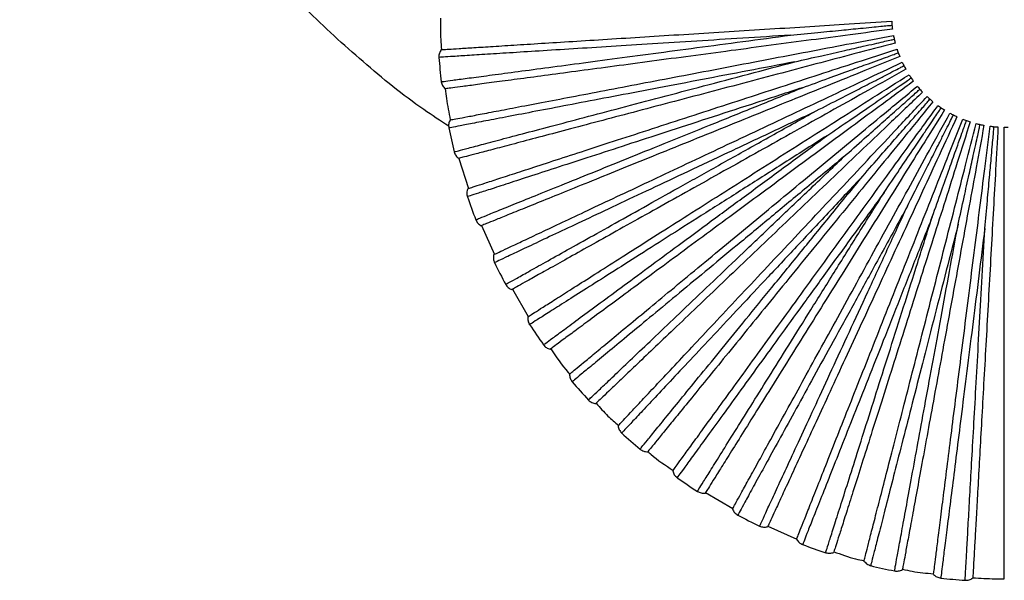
# Model space of a CAD drawing. Header units: millimetres. Extents: x -208 to 209, y -225 to 657.
# Tile 1 of 15: x -175 to 0, y -225 to -126. Entities that reach past the tile are written whole.
import ezdxf

# ---------------------------------------------------------------- set-up
doc = ezdxf.new("R2010")
doc.units = ezdxf.units.MM

msp = doc.modelspace()

# ---------------------------------------------------------------- linework, layer by layer
at = {"color": 7, "linetype": 'Continuous', "lineweight": 25}
for p, q in [((-96.66, -150.21), (-94.96, -155.53)), ((-92.63, -162.09), (-90.36, -167.2)), ((-87.17, -173.39), (-84.36, -178.22)), ((-52.94, -209.4), (-48.12, -212.21)), ((-41.88, -215.32), (-36.79, -217.62))]:
    msp.add_line(p, q, dxfattribs=at)
for start, end in [(184.364, 186.8366), (191.5642, 194.0362), (198.7643, 201.236), (205.9644, 208.4357), (213.1644, 215.6356), (220.3643, 222.8356), (227.564, 230.0357), (234.7637, 237.2359), (241.9633, 244.4361), (249.1631, 251.6363), (256.363, 258.8365), (263.5631, 266.0367)]:
    msp.add_arc((0.01, -124.67), 100.5, start, end, dxfattribs=at)
for points, knots in [([(-98.46, -144.52), (-99.94, -143.55), (-105.25, -140.08), (-113.75, -133.17), (-123.88, -123.88), (-133.21, -113.77), (-141.72, -102.97), (-149.37, -91.53), (-156.09, -79.53), (-161.85, -67.04), (-166.6, -54.13), (-170.36, -40.9), (-172.95, -27.4), (-174.31, -17.93), (-174.49, -12.96), (-174.51, -12.58)], [0, 0, 0, 0, 0.03362, 0.12081, 0.208, 0.295189, 0.382379, 0.469569, 0.556758, 0.643948, 0.731137, 0.818327, 0.905517, 0.992706, 1, 1, 1, 1]), ([(-99.95, -125.37), (-99.95, -126.64), (-99.96, -128.5), (-99.81, -130.36), (-99.76, -130.94)], [0, 0, 0, 0, 0.6826959, 1, 1, 1, 1]), ([(-99.79, -130.95), (-99.73, -130.94), (-99.6, -130.93), (-98.51, -130.87), (-96.71, -130.75), (-94.1, -130.59), (-90.67, -130.37), (-86.45, -130.11), (-81.48, -129.79), (-75.84, -129.44), (-69.63, -129.05), (-62.98, -128.63), (-56.01, -128.19), (-48.86, -127.74), (-41.67, -127.29), (-34.55, -126.84), (-27.31, -126.39), (-22.47, -126.08), (-19.95, -125.92)], [0, 0, 0, 0, 0.057348, 0.11674, 0.177979, 0.240818, 0.304959, 0.370066, 0.435766, 0.501669, 0.567374, 0.632489, 0.696643, 0.759498, 0.820757, 0.880172, 0.937544, 1, 1, 1, 1]), ([(-19.82, -127.31), (-22.32, -127.65), (-27.12, -128.29), (-34.31, -129.25), (-41.38, -130.19), (-48.53, -131.14), (-55.63, -132.09), (-62.55, -133.01), (-69.16, -133.9), (-75.32, -134.72), (-80.92, -135.47), (-85.86, -136.13), (-90.05, -136.68), (-93.45, -137.14), (-96.05, -137.49), (-97.84, -137.72), (-98.92, -137.87), (-99.05, -137.89), (-99.11, -137.89)], [0, 0, 0, 0, 0.0624561, 0.1198284, 0.1792427, 0.2405016, 0.3033566, 0.3675111, 0.4326265, 0.4983314, 0.5642338, 0.6299342, 0.6950407, 0.7591822, 0.8220206, 0.8832598, 0.9426519, 1, 1, 1, 1]), ([(-37.9, -128.38), (-36.27, -128.23), (-33.27, -127.93), (-29.12, -127.52), (-25.94, -127.21), (-23.62, -126.98), (-22.01, -126.83), (-20.82, -126.71), (-20.16, -126.65), (-19.9, -126.62)], [0, 0, 0, 0, 0.272344, 0.503116, 0.689512, 0.801165, 0.890131, 0.956409, 1, 1, 1, 1]), ([(-19.95, -125.92), (-19.94, -126.03), (-19.93, -126.24), (-19.91, -126.49), (-19.9, -126.62)], [0, 0, 0, 0, 0.4994343, 1, 1, 1, 1]), ([(-19.9, -126.62), (-19.88, -126.75), (-19.86, -127), (-19.83, -127.21), (-19.82, -127.31)], [0, 0, 0, 0, 0.49956, 1, 1, 1, 1]), ([(-37.9, -128.38), (-40.73, -128.56), (-46.39, -128.92), (-54.59, -129.44), (-62.42, -129.93), (-69.76, -130.4), (-76.5, -130.82), (-82.55, -131.2), (-87.82, -131.53), (-92.24, -131.81), (-95.74, -132.03), (-98.32, -132.2), (-99.77, -132.29), (-100.37, -132.33), (-100.2, -132.31), (-100.2, -132.31)], [0, 0, 0, 0, 0.083093, 0.166108, 0.249783, 0.332788, 0.415895, 0.499542, 0.582487, 0.665718, 0.749281, 0.832195, 0.915582, 0.999532, 1, 1, 1, 1]), ([(-99.77, -136.63), (-99.68, -136.62), (-99.48, -136.59), (-97.89, -136.38), (-95.38, -136.04), (-91.89, -135.58), (-87.51, -134.99), (-82.28, -134.3), (-76.27, -133.5), (-69.58, -132.6), (-62.3, -131.63), (-54.52, -130.6), (-46.37, -129.51), (-40.72, -128.76), (-37.9, -128.38)], [0, 0, 0, 0, 0.083445, 0.167006, 0.250708, 0.333669, 0.41686, 0.500454, 0.583374, 0.666709, 0.750181, 0.833089, 0.916578, 1, 1, 1, 1]), ([(-98.22, -143.41), (-98.16, -143.39), (-98.03, -143.37), (-96.96, -143.17), (-95.19, -142.83), (-92.61, -142.34), (-89.24, -141.69), (-85.08, -140.9), (-80.19, -139.97), (-74.64, -138.91), (-68.53, -137.74), (-61.98, -136.49), (-55.13, -135.19), (-48.09, -133.84), (-41.01, -132.49), (-34, -131.16), (-26.88, -129.8), (-22.12, -128.89), (-19.64, -128.42)], [0, 0, 0, 0, 0.057348, 0.11674, 0.177979, 0.240818, 0.304959, 0.370066, 0.435766, 0.501669, 0.567374, 0.632489, 0.696643, 0.759498, 0.820757, 0.880172, 0.937544, 1, 1, 1, 1]), ([(-37.13, -133.11), (-35.54, -132.74), (-32.6, -132.08), (-28.54, -131.15), (-25.42, -130.45), (-23.14, -129.93), (-21.57, -129.57), (-20.4, -129.3), (-19.75, -129.16), (-19.49, -129.1)], [0, 0, 0, 0, 0.272344, 0.5031167, 0.6895117, 0.8011653, 0.8901313, 0.9564095, 1, 1, 1, 1]), ([(-19.64, -128.42), (-19.62, -128.52), (-19.58, -128.73), (-19.52, -128.98), (-19.49, -129.1)], [0, 0, 0, 0, 0.499434, 1, 1, 1, 1]), ([(-19.49, -129.1), (-19.47, -129.22), (-19.41, -129.47), (-19.35, -129.67), (-19.33, -129.78)], [0, 0, 0, 0, 0.49956, 1, 1, 1, 1]), ([(-19.33, -129.78), (-21.77, -130.42), (-26.45, -131.66), (-33.47, -133.51), (-40.36, -135.34), (-47.33, -137.18), (-54.26, -139.01), (-61.01, -140.79), (-67.45, -142.49), (-73.47, -144.08), (-78.93, -145.52), (-83.74, -146.8), (-87.83, -147.88), (-91.15, -148.75), (-93.69, -149.42), (-95.43, -149.88), (-96.48, -150.16), (-96.61, -150.2), (-96.67, -150.21)], [0, 0, 0, 0, 0.062456, 0.119828, 0.179243, 0.240502, 0.303357, 0.367511, 0.432626, 0.498331, 0.564234, 0.629934, 0.695041, 0.759182, 0.822021, 0.88326, 0.942652, 1, 1, 1, 1]), ([(-95.1, -155.57), (-95.04, -155.55), (-94.91, -155.51), (-93.88, -155.17), (-92.16, -154.62), (-89.67, -153.81), (-86.4, -152.74), (-82.38, -151.44), (-77.64, -149.9), (-72.27, -148.15), (-66.35, -146.23), (-60.01, -144.17), (-53.37, -142.01), (-46.56, -139.8), (-39.71, -137.57), (-32.92, -135.37), (-26.02, -133.13), (-21.41, -131.63), (-19.01, -130.85)], [0, 0, 0, 0, 0.057348, 0.11674, 0.177979, 0.240818, 0.304959, 0.370066, 0.435766, 0.501669, 0.567374, 0.632489, 0.696643, 0.759498, 0.820757, 0.880172, 0.937544, 1, 1, 1, 1]), ([(-19.01, -130.85), (-18.98, -130.95), (-18.91, -131.15), (-18.83, -131.39), (-18.78, -131.51)], [0, 0, 0, 0, 0.499434, 1, 1, 1, 1]), ([(-18.53, -132.16), (-20.88, -133.11), (-25.37, -134.92), (-32.09, -137.64), (-38.71, -140.31), (-45.39, -143.01), (-52.03, -145.69), (-58.51, -148.31), (-64.69, -150.81), (-70.46, -153.14), (-75.69, -155.25), (-80.31, -157.12), (-84.23, -158.7), (-87.42, -159.99), (-89.85, -160.97), (-91.52, -161.65), (-92.53, -162.06), (-92.65, -162.1), (-92.71, -162.13)], [0, 0, 0, 0, 0.0624561, 0.1198284, 0.1792427, 0.2405016, 0.3033566, 0.3675111, 0.4326265, 0.4983314, 0.5642338, 0.6299342, 0.6950407, 0.7591822, 0.8220206, 0.8832598, 0.9426519, 1, 1, 1, 1]), ([(-35.78, -137.69), (-34.25, -137.14), (-31.41, -136.1), (-27.5, -134.68), (-24.5, -133.59), (-22.3, -132.79), (-20.78, -132.24), (-19.66, -131.83), (-19.03, -131.6), (-18.78, -131.51)], [0, 0, 0, 0, 0.272344, 0.5031167, 0.6895117, 0.8011653, 0.8901313, 0.9564095, 1, 1, 1, 1]), ([(-18.78, -131.51), (-18.74, -131.63), (-18.65, -131.86), (-18.57, -132.06), (-18.53, -132.16)], [0, 0, 0, 0, 0.49956, 1, 1, 1, 1]), ([(-37.13, -133.11), (-39.92, -133.64), (-45.49, -134.7), (-53.57, -136.25), (-61.27, -137.72), (-68.49, -139.1), (-75.13, -140.36), (-81.08, -141.5), (-86.27, -142.49), (-90.62, -143.32), (-94.06, -143.98), (-96.6, -144.46), (-98.03, -144.73), (-98.62, -144.85), (-98.45, -144.81), (-98.45, -144.81)], [0, 0, 0, 0, 0.083093, 0.166108, 0.249783, 0.332788, 0.415895, 0.499542, 0.582487, 0.665718, 0.749281, 0.832195, 0.915582, 0.999532, 1, 1, 1, 1]), ([(-97.49, -149.04), (-97.39, -149.02), (-97.2, -148.97), (-95.65, -148.56), (-93.2, -147.91), (-89.8, -147.01), (-85.52, -145.88), (-80.42, -144.53), (-74.56, -142.99), (-68.04, -141.26), (-60.93, -139.39), (-53.35, -137.38), (-45.4, -135.29), (-39.89, -133.83), (-37.13, -133.11)], [0, 0, 0, 0, 0.083445, 0.167006, 0.250708, 0.333669, 0.41686, 0.500454, 0.583374, 0.666709, 0.750181, 0.833089, 0.916578, 1, 1, 1, 1]), ([(-90.47, -167.25), (-90.42, -167.22), (-90.3, -167.16), (-89.31, -166.7), (-87.68, -165.93), (-85.31, -164.82), (-82.2, -163.35), (-78.37, -161.55), (-73.87, -159.43), (-68.76, -157.03), (-63.13, -154.38), (-57.1, -151.54), (-50.78, -148.57), (-44.3, -145.52), (-37.78, -142.45), (-31.32, -139.41), (-24.76, -136.32), (-20.37, -134.26), (-18.09, -133.18)], [0, 0, 0, 0, 0.057348, 0.11674, 0.177979, 0.240818, 0.304959, 0.370066, 0.435766, 0.501669, 0.567374, 0.632489, 0.696643, 0.759498, 0.820757, 0.880172, 0.937544, 1, 1, 1, 1]), ([(-33.87, -142.08), (-32.41, -141.33), (-29.73, -139.95), (-26.03, -138.05), (-23.19, -136.59), (-21.11, -135.52), (-19.67, -134.78), (-18.6, -134.23), (-18.01, -133.93), (-17.78, -133.81)], [0, 0, 0, 0, 0.272344, 0.503116, 0.689511, 0.801165, 0.890131, 0.956409, 1, 1, 1, 1]), ([(-18.09, -133.18), (-18.04, -133.28), (-17.95, -133.47), (-17.84, -133.7), (-17.78, -133.81)], [0, 0, 0, 0, 0.4994343, 1, 1, 1, 1]), ([(-17.78, -133.81), (-17.72, -133.92), (-17.6, -134.15), (-17.5, -134.33), (-17.45, -134.43)], [0, 0, 0, 0, 0.49956, 1, 1, 1, 1]), ([(-17.45, -134.43), (-19.65, -135.66), (-23.88, -138.02), (-30.22, -141.56), (-36.44, -145.04), (-42.74, -148.56), (-48.99, -152.05), (-55.08, -155.46), (-60.9, -158.71), (-66.33, -161.74), (-71.26, -164.5), (-75.61, -166.93), (-79.3, -168.99), (-82.3, -170.67), (-84.59, -171.95), (-86.16, -172.83), (-87.11, -173.36), (-87.23, -173.42), (-87.28, -173.45)], [0, 0, 0, 0, 0.0624561, 0.1198284, 0.1792427, 0.2405016, 0.3033566, 0.3675111, 0.4326265, 0.4983314, 0.5642338, 0.6299342, 0.6950407, 0.7591822, 0.8220206, 0.8832598, 0.9426519, 1, 1, 1, 1]), ([(-84.42, -178.25), (-84.37, -178.22), (-84.26, -178.15), (-83.34, -177.56), (-81.82, -176.6), (-79.6, -175.19), (-76.71, -173.35), (-73.13, -171.09), (-68.93, -168.42), (-64.16, -165.39), (-58.91, -162.06), (-53.28, -158.48), (-47.38, -154.74), (-41.34, -150.91), (-35.25, -147.04), (-29.23, -143.22), (-23.1, -139.33), (-19.01, -136.74), (-16.88, -135.38)], [0, 0, 0, 0, 0.057348, 0.11674, 0.177979, 0.240818, 0.304959, 0.370066, 0.435766, 0.501669, 0.567374, 0.632489, 0.696643, 0.759498, 0.820757, 0.880172, 0.937544, 1, 1, 1, 1]), ([(-31.42, -146.19), (-30.07, -145.26), (-27.58, -143.56), (-24.14, -141.21), (-21.51, -139.4), (-19.58, -138.08), (-18.25, -137.17), (-17.26, -136.49), (-16.71, -136.12), (-16.49, -135.97)], [0, 0, 0, 0, 0.272344, 0.503117, 0.689512, 0.801165, 0.890131, 0.95641, 1, 1, 1, 1]), ([(-16.88, -135.38), (-16.82, -135.47), (-16.71, -135.65), (-16.56, -135.86), (-16.49, -135.97)], [0, 0, 0, 0, 0.4994343, 1, 1, 1, 1]), ([(-16.49, -135.97), (-16.42, -136.07), (-16.28, -136.28), (-16.15, -136.45), (-16.09, -136.54)], [0, 0, 0, 0, 0.49956, 1, 1, 1, 1]), ([(-35.78, -137.69), (-38.48, -138.57), (-43.87, -140.33), (-51.69, -142.87), (-59.15, -145.3), (-66.14, -147.57), (-72.57, -149.66), (-78.33, -151.53), (-83.35, -153.16), (-87.57, -154.53), (-90.9, -155.62), (-93.35, -156.41), (-94.74, -156.86), (-95.31, -157.05), (-95.15, -156.99), (-95.15, -156.99)], [0, 0, 0, 0, 0.0830931, 0.1661075, 0.249783, 0.3327881, 0.4158953, 0.4995418, 0.5824873, 0.6657176, 0.7492813, 0.8321946, 0.9155823, 0.9995321, 1, 1, 1, 1]), ([(-93.66, -161.07), (-93.57, -161.03), (-93.39, -160.96), (-91.9, -160.36), (-89.55, -159.41), (-86.29, -158.09), (-82.19, -156.43), (-77.3, -154.46), (-71.68, -152.19), (-65.42, -149.66), (-58.61, -146.91), (-51.33, -143.97), (-43.71, -140.89), (-38.42, -138.76), (-35.78, -137.69)], [0, 0, 0, 0, 0.083445, 0.167006, 0.250708, 0.333669, 0.41686, 0.500454, 0.583374, 0.666709, 0.750181, 0.833089, 0.916578, 1, 1, 1, 1]), ([(-16.09, -136.54), (-18.12, -138.04), (-22.02, -140.91), (-27.86, -145.21), (-33.6, -149.45), (-39.4, -153.73), (-45.17, -157.98), (-50.79, -162.12), (-56.16, -166.08), (-61.16, -169.77), (-65.71, -173.12), (-69.72, -176.07), (-73.12, -178.58), (-75.89, -180.62), (-78, -182.18), (-79.45, -183.25), (-80.32, -183.89), (-80.43, -183.97), (-80.48, -184.01)], [0, 0, 0, 0, 0.062456, 0.119828, 0.179243, 0.240502, 0.303357, 0.367511, 0.432626, 0.498331, 0.564234, 0.629934, 0.695041, 0.759182, 0.822021, 0.88326, 0.942652, 1, 1, 1, 1]), ([(-77.04, -188.41), (-76.99, -188.37), (-76.89, -188.29), (-76.05, -187.59), (-74.66, -186.44), (-72.64, -184.77), (-70, -182.58), (-66.74, -179.89), (-62.9, -176.71), (-58.55, -173.11), (-53.76, -169.15), (-48.62, -164.9), (-43.24, -160.45), (-37.72, -155.88), (-32.17, -151.29), (-26.67, -146.74), (-21.08, -142.12), (-17.35, -139.03), (-15.4, -137.42)], [0, 0, 0, 0, 0.057348, 0.11674, 0.177979, 0.240818, 0.304959, 0.370066, 0.435766, 0.501669, 0.567374, 0.632489, 0.696643, 0.759498, 0.820757, 0.880172, 0.937544, 1, 1, 1, 1]), ([(-15.4, -137.42), (-15.33, -137.5), (-15.2, -137.66), (-15.03, -137.85), (-14.95, -137.95)], [0, 0, 0, 0, 0.499434, 1, 1, 1, 1]), ([(-99.08, -137.89), (-99.02, -138.46), (-98.8, -140.31), (-98.44, -142.14), (-98.19, -143.4)], [0, 0, 0, 0, 0.310626, 1, 1, 1, 1]), ([(-14.47, -138.46), (-16.3, -140.2), (-19.81, -143.54), (-25.06, -148.55), (-30.23, -153.47), (-35.45, -158.44), (-40.64, -163.38), (-45.69, -168.19), (-50.52, -172.79), (-55.03, -177.08), (-59.12, -180.97), (-62.72, -184.41), (-65.79, -187.33), (-68.27, -189.69), (-70.17, -191.5), (-71.48, -192.75), (-72.27, -193.49), (-72.36, -193.59), (-72.41, -193.63)], [0, 0, 0, 0, 0.062456, 0.119828, 0.179243, 0.240502, 0.303357, 0.367511, 0.432626, 0.498331, 0.564234, 0.629934, 0.695041, 0.759182, 0.822021, 0.88326, 0.942652, 1, 1, 1, 1]), ([(-68.45, -197.56), (-68.4, -197.52), (-68.31, -197.42), (-67.57, -196.63), (-66.33, -195.31), (-64.54, -193.4), (-62.19, -190.9), (-59.29, -187.82), (-55.88, -184.19), (-52.02, -180.07), (-47.76, -175.53), (-43.19, -170.67), (-38.41, -165.58), (-33.51, -160.36), (-28.58, -155.11), (-23.69, -149.91), (-18.73, -144.62), (-15.41, -141.09), (-13.68, -139.25)], [0, 0, 0, 0, 0.057348, 0.11674, 0.177979, 0.240818, 0.304959, 0.370066, 0.435766, 0.501669, 0.567374, 0.632489, 0.696643, 0.759498, 0.820757, 0.880172, 0.937544, 1, 1, 1, 1]), ([(-28.47, -149.95), (-27.25, -148.87), (-25, -146.87), (-21.88, -144.1), (-19.49, -141.98), (-17.74, -140.43), (-16.54, -139.36), (-15.64, -138.56), (-15.14, -138.12), (-14.95, -137.95)], [0, 0, 0, 0, 0.272344, 0.503117, 0.689512, 0.801165, 0.890131, 0.95641, 1, 1, 1, 1]), ([(-14.95, -137.95), (-14.86, -138.04), (-14.69, -138.23), (-14.55, -138.38), (-14.47, -138.46)], [0, 0, 0, 0, 0.49956, 1, 1, 1, 1]), ([(-13.68, -139.25), (-13.6, -139.32), (-13.45, -139.46), (-13.26, -139.63), (-13.16, -139.72)], [0, 0, 0, 0, 0.499434, 1, 1, 1, 1]), ([(-12.63, -140.17), (-14.23, -142.12), (-17.29, -145.88), (-21.87, -151.5), (-26.38, -157.03), (-30.94, -162.61), (-35.47, -168.16), (-39.88, -173.58), (-44.09, -178.74), (-48.02, -183.56), (-51.6, -187.94), (-54.74, -191.8), (-57.42, -195.08), (-59.59, -197.74), (-61.24, -199.77), (-62.38, -201.17), (-63.07, -202.01), (-63.15, -202.11), (-63.19, -202.16)], [0, 0, 0, 0, 0.0624561, 0.1198284, 0.1792427, 0.2405016, 0.3033566, 0.3675111, 0.4326265, 0.4983314, 0.5642338, 0.6299342, 0.6950407, 0.7591822, 0.8220206, 0.8832598, 0.9426519, 1, 1, 1, 1]), ([(-58.77, -205.57), (-58.73, -205.52), (-58.65, -205.41), (-58.02, -204.53), (-56.96, -203.07), (-55.41, -200.95), (-53.4, -198.17), (-50.91, -194.75), (-47.98, -190.72), (-44.66, -186.15), (-41.01, -181.12), (-37.09, -175.73), (-32.98, -170.08), (-28.77, -164.28), (-24.54, -158.45), (-20.34, -152.68), (-16.08, -146.81), (-13.23, -142.89), (-11.75, -140.85)], [0, 0, 0, 0, 0.057348, 0.11674, 0.177979, 0.240818, 0.304959, 0.370066, 0.435766, 0.501669, 0.567374, 0.632489, 0.696643, 0.759498, 0.820757, 0.880172, 0.937544, 1, 1, 1, 1]), ([(-25.08, -153.33), (-24, -152.1), (-22.02, -149.83), (-19.27, -146.69), (-17.17, -144.29), (-15.63, -142.53), (-14.57, -141.32), (-13.78, -140.41), (-13.34, -139.91), (-13.16, -139.72)], [0, 0, 0, 0, 0.272344, 0.503116, 0.689511, 0.801165, 0.890131, 0.956409, 1, 1, 1, 1]), ([(-21.29, -156.24), (-20.38, -154.89), (-18.69, -152.39), (-16.36, -148.94), (-14.57, -146.29), (-13.27, -144.35), (-12.37, -143.01), (-11.69, -142.02), (-11.32, -141.47), (-11.17, -141.25)], [0, 0, 0, 0, 0.272344, 0.503116, 0.689511, 0.801165, 0.890131, 0.956409, 1, 1, 1, 1]), ([(-13.16, -139.72), (-13.07, -139.8), (-12.88, -139.96), (-12.71, -140.1), (-12.63, -140.17)], [0, 0, 0, 0, 0.49956, 1, 1, 1, 1]), ([(-11.75, -140.85), (-11.66, -140.91), (-11.49, -141.03), (-11.28, -141.18), (-11.17, -141.25)], [0, 0, 0, 0, 0.499434, 1, 1, 1, 1]), ([(-11.17, -141.25), (-11.07, -141.32), (-10.86, -141.46), (-10.68, -141.57), (-10.59, -141.63)], [0, 0, 0, 0, 0.49956, 1, 1, 1, 1]), ([(-33.87, -142.08), (-36.43, -143.29), (-41.56, -145.7), (-49, -149.21), (-56.1, -152.55), (-62.75, -155.68), (-68.86, -158.55), (-74.34, -161.13), (-79.12, -163.38), (-83.13, -165.27), (-86.31, -166.77), (-88.64, -167.86), (-89.96, -168.48), (-90.5, -168.74), (-90.35, -168.67), (-90.35, -168.67)], [0, 0, 0, 0, 0.083093, 0.166108, 0.249783, 0.332788, 0.415895, 0.499542, 0.582487, 0.665718, 0.749281, 0.832195, 0.915582, 0.999532, 1, 1, 1, 1]), ([(-88.36, -172.52), (-88.28, -172.47), (-88.11, -172.38), (-86.7, -171.6), (-84.49, -170.36), (-81.42, -168.64), (-77.56, -166.49), (-72.95, -163.91), (-67.66, -160.96), (-61.77, -157.66), (-55.36, -154.08), (-48.51, -150.25), (-41.33, -146.24), (-36.35, -143.47), (-33.87, -142.08)], [0, 0, 0, 0, 0.083445, 0.167006, 0.250708, 0.333669, 0.41686, 0.500454, 0.583374, 0.666709, 0.750181, 0.833089, 0.916578, 1, 1, 1, 1]), ([(-10.59, -141.63), (-11.93, -143.77), (-14.5, -147.88), (-18.34, -154.03), (-22.12, -160.08), (-25.94, -166.19), (-29.73, -172.27), (-33.43, -178.19), (-36.97, -183.84), (-40.26, -189.12), (-43.26, -193.91), (-45.9, -198.13), (-48.14, -201.72), (-49.96, -204.63), (-51.35, -206.86), (-52.3, -208.39), (-52.88, -209.31), (-52.95, -209.42), (-52.98, -209.47)], [0, 0, 0, 0, 0.0624561, 0.1198284, 0.1792427, 0.2405016, 0.3033566, 0.3675111, 0.4326265, 0.4983314, 0.5642338, 0.6299342, 0.6950407, 0.7591822, 0.8220206, 0.8832598, 0.9426519, 1, 1, 1, 1]), ([(-48.17, -212.3), (-48.14, -212.24), (-48.07, -212.13), (-47.55, -211.17), (-46.68, -209.59), (-45.42, -207.3), (-43.76, -204.29), (-41.72, -200.58), (-39.33, -196.22), (-36.6, -191.27), (-33.61, -185.82), (-30.39, -179.97), (-27.03, -173.85), (-23.58, -167.58), (-20.11, -161.26), (-16.67, -155.01), (-13.18, -148.65), (-10.84, -144.41), (-9.63, -142.19)], [0, 0, 0, 0, 0.0573481, 0.1167402, 0.1779794, 0.2408178, 0.3049593, 0.3700658, 0.4357662, 0.5016686, 0.5673735, 0.6324889, 0.6966434, 0.7594984, 0.8207573, 0.8801716, 0.9375439, 1, 1, 1, 1]), ([(-8.38, -142.82), (-9.44, -145.12), (-11.47, -149.52), (-14.51, -156.1), (-17.51, -162.58), (-20.53, -169.12), (-23.53, -175.62), (-26.46, -181.96), (-29.26, -188.01), (-31.87, -193.66), (-34.24, -198.79), (-36.33, -203.31), (-38.1, -207.15), (-39.54, -210.26), (-40.64, -212.64), (-41.4, -214.28), (-41.85, -215.27), (-41.91, -215.39), (-41.94, -215.45)], [0, 0, 0, 0, 0.062456, 0.119828, 0.179243, 0.240502, 0.303357, 0.367511, 0.432626, 0.498331, 0.564234, 0.629934, 0.695041, 0.759182, 0.822021, 0.88326, 0.942652, 1, 1, 1, 1]), ([(-17.16, -158.66), (-16.43, -157.21), (-15.07, -154.51), (-13.19, -150.8), (-11.75, -147.94), (-10.7, -145.86), (-9.97, -144.42), (-9.43, -143.35), (-9.13, -142.75), (-9.01, -142.52)], [0, 0, 0, 0, 0.272344, 0.503117, 0.689512, 0.801165, 0.890131, 0.95641, 1, 1, 1, 1]), ([(-9.63, -142.19), (-9.53, -142.24), (-9.35, -142.35), (-9.12, -142.46), (-9.01, -142.52)], [0, 0, 0, 0, 0.4994343, 1, 1, 1, 1]), ([(-9.01, -142.52), (-8.9, -142.58), (-8.67, -142.69), (-8.48, -142.78), (-8.38, -142.82)], [0, 0, 0, 0, 0.49956, 1, 1, 1, 1]), ([(-36.8, -217.65), (-36.78, -217.59), (-36.73, -217.46), (-36.33, -216.45), (-35.67, -214.78), (-34.7, -212.34), (-33.44, -209.15), (-31.88, -205.21), (-30.05, -200.58), (-27.97, -195.33), (-25.68, -189.55), (-23.22, -183.35), (-20.65, -176.85), (-18.02, -170.2), (-15.36, -163.49), (-12.74, -156.86), (-10.07, -150.12), (-8.28, -145.61), (-7.35, -143.26)], [0, 0, 0, 0, 0.057348, 0.11674, 0.177979, 0.240818, 0.304959, 0.370066, 0.435766, 0.501669, 0.567374, 0.632489, 0.696643, 0.759498, 0.820757, 0.880172, 0.937544, 1, 1, 1, 1]), ([(-6.04, -143.73), (-6.8, -146.14), (-8.27, -150.76), (-10.46, -157.67), (-12.62, -164.47), (-14.8, -171.34), (-16.96, -178.17), (-19.07, -184.82), (-21.09, -191.18), (-22.97, -197.11), (-24.68, -202.49), (-26.18, -207.24), (-27.46, -211.27), (-28.5, -214.55), (-29.29, -217.04), (-29.84, -218.76), (-30.17, -219.8), (-30.21, -219.93), (-30.23, -219.99)], [0, 0, 0, 0, 0.0624561, 0.1198284, 0.1792427, 0.2405016, 0.3033566, 0.3675111, 0.4326265, 0.4983314, 0.5642338, 0.6299342, 0.6950407, 0.7591822, 0.8220206, 0.8832598, 0.9426519, 1, 1, 1, 1]), ([(-24.86, -221.53), (-24.84, -221.46), (-24.81, -221.34), (-24.54, -220.28), (-24.09, -218.54), (-23.44, -216), (-22.59, -212.67), (-21.53, -208.57), (-20.3, -203.75), (-18.89, -198.28), (-17.34, -192.25), (-15.69, -185.8), (-13.95, -179.03), (-12.17, -172.1), (-10.38, -165.11), (-8.6, -158.2), (-6.8, -151.18), (-5.59, -146.49), (-4.96, -144.04)], [0, 0, 0, 0, 0.057348, 0.11674, 0.177979, 0.240818, 0.304959, 0.370066, 0.435766, 0.501669, 0.567374, 0.632489, 0.696643, 0.759498, 0.820757, 0.880172, 0.937544, 1, 1, 1, 1]), ([(-3.6, -144.34), (-4.06, -146.82), (-4.93, -151.59), (-6.24, -158.72), (-7.53, -165.74), (-8.83, -172.83), (-10.12, -179.87), (-11.38, -186.74), (-12.59, -193.3), (-13.71, -199.42), (-14.73, -204.98), (-15.63, -209.87), (-16.39, -214.03), (-17.01, -217.41), (-17.49, -219.99), (-17.81, -221.76), (-18.01, -222.83), (-18.03, -222.96), (-18.04, -223.03)], [0, 0, 0, 0, 0.0624561, 0.1198284, 0.1792427, 0.2405016, 0.3033566, 0.3675111, 0.4326265, 0.4983314, 0.5642338, 0.6299342, 0.6950407, 0.7591822, 0.8220206, 0.8832598, 0.9426519, 1, 1, 1, 1]), ([(-12.77, -160.55), (-12.22, -159.01), (-11.21, -156.17), (-9.81, -152.24), (-8.74, -149.23), (-7.96, -147.03), (-7.41, -145.51), (-7.01, -144.38), (-6.79, -143.76), (-6.7, -143.51)], [0, 0, 0, 0, 0.272344, 0.503117, 0.689512, 0.801165, 0.890131, 0.95641, 1, 1, 1, 1]), ([(-12.52, -223.88), (-12.52, -223.82), (-12.5, -223.69), (-12.36, -222.61), (-12.14, -220.82), (-11.81, -218.22), (-11.38, -214.81), (-10.85, -210.61), (-10.22, -205.67), (-9.52, -200.07), (-8.74, -193.9), (-7.9, -187.28), (-7.03, -180.35), (-6.13, -173.25), (-5.22, -166.1), (-4.33, -159.02), (-3.42, -151.82), (-2.81, -147.02), (-2.5, -144.51)], [0, 0, 0, 0, 0.057348, 0.11674, 0.177979, 0.240818, 0.304959, 0.370066, 0.435766, 0.501669, 0.567374, 0.632489, 0.696643, 0.759498, 0.820757, 0.880172, 0.937544, 1, 1, 1, 1]), ([(-8.17, -161.87), (-7.82, -160.27), (-7.17, -157.33), (-6.28, -153.26), (-5.59, -150.14), (-5.09, -147.85), (-4.74, -146.28), (-4.48, -145.11), (-4.34, -144.46), (-4.29, -144.2)], [0, 0, 0, 0, 0.272344, 0.503116, 0.689512, 0.801165, 0.890131, 0.956409, 1, 1, 1, 1]), ([(-7.35, -143.26), (-7.25, -143.3), (-7.06, -143.38), (-6.82, -143.47), (-6.7, -143.51)], [0, 0, 0, 0, 0.499434, 1, 1, 1, 1]), ([(-6.7, -143.51), (-6.58, -143.55), (-6.34, -143.63), (-6.14, -143.7), (-6.04, -143.73)], [0, 0, 0, 0, 0.49956, 1, 1, 1, 1]), ([(-1.11, -144.64), (-1.25, -147.16), (-1.52, -152), (-1.92, -159.24), (-2.32, -166.36), (-2.72, -173.56), (-3.12, -180.71), (-3.51, -187.68), (-3.89, -194.34), (-4.23, -200.55), (-4.55, -206.19), (-4.83, -211.16), (-5.06, -215.38), (-5.25, -218.81), (-5.4, -221.43), (-5.5, -223.23), (-5.56, -224.32), (-5.57, -224.45), (-5.57, -224.51)], [0, 0, 0, 0, 0.062456, 0.119828, 0.179243, 0.240502, 0.303357, 0.367511, 0.432626, 0.498331, 0.564234, 0.629934, 0.695041, 0.759182, 0.822021, 0.88326, 0.942652, 1, 1, 1, 1]), ([(-4.96, -144.04), (-4.86, -144.07), (-4.66, -144.12), (-4.41, -144.17), (-4.29, -144.2)], [0, 0, 0, 0, 0.4994343, 1, 1, 1, 1]), ([(-4.29, -144.2), (-4.16, -144.23), (-3.91, -144.28), (-3.71, -144.32), (-3.6, -144.34)], [0, 0, 0, 0, 0.49956, 1, 1, 1, 1]), ([(-3.44, -162.6), (-3.29, -160.97), (-3.02, -157.97), (-2.64, -153.82), (-2.35, -150.64), (-2.14, -148.31), (-2, -146.7), (-1.89, -145.51), (-1.83, -144.85), (-1.8, -144.59)], [0, 0, 0, 0, 0.272344, 0.503117, 0.689512, 0.801165, 0.890131, 0.956409, 1, 1, 1, 1]), ([(-2.5, -144.51), (-2.39, -144.52), (-2.18, -144.55), (-1.93, -144.57), (-1.8, -144.59)], [0, 0, 0, 0, 0.499434, 1, 1, 1, 1]), ([(-1.8, -144.59), (-1.68, -144.6), (-1.43, -144.62), (-1.21, -144.63), (-1.11, -144.64)], [0, 0, 0, 0, 0.49956, 1, 1, 1, 1]), ([(0.01, -144.67), (0.11, -144.67), (0.33, -144.67), (0.58, -144.66), (0.71, -144.66)], [0, 0, 0, 0, 0.4994343, 1, 1, 1, 1]), ([(0.01, -224.67), (0.01, -224.6), (0.01, -224.47), (0.01, -223.39), (0.01, -221.58), (0.01, -218.96), (0.01, -215.53), (0.01, -211.3), (0.01, -206.32), (0.01, -200.67), (0.01, -194.45), (0.01, -187.78), (0.01, -180.8), (0.01, -173.64), (0.01, -166.43), (0.01, -159.29), (0.01, -152.04), (0.01, -147.19), (0.01, -144.67)], [0, 0, 0, 0, 0.0573481, 0.1167402, 0.1779794, 0.2408178, 0.3049593, 0.3700658, 0.4357662, 0.5016686, 0.5673735, 0.6324889, 0.6966434, 0.7594984, 0.8207573, 0.8801716, 0.9375439, 1, 1, 1, 1]), ([(-31.42, -146.19), (-33.81, -147.71), (-38.6, -150.75), (-45.54, -155.16), (-52.16, -159.36), (-58.37, -163.3), (-64.07, -166.92), (-69.19, -170.17), (-73.65, -173), (-77.39, -175.37), (-80.35, -177.25), (-82.53, -178.63), (-83.76, -179.41), (-84.27, -179.74), (-84.12, -179.64), (-84.12, -179.64)], [0, 0, 0, 0, 0.083093, 0.166108, 0.249783, 0.332788, 0.415895, 0.499542, 0.582487, 0.665718, 0.749281, 0.832195, 0.915582, 0.999532, 1, 1, 1, 1]), ([(-81.67, -183.22), (-81.59, -183.16), (-81.43, -183.05), (-80.14, -182.09), (-78.1, -180.59), (-75.27, -178.5), (-71.71, -175.88), (-67.46, -172.75), (-62.58, -169.15), (-57.15, -165.15), (-51.24, -160.79), (-44.92, -156.13), (-38.3, -151.26), (-33.71, -147.88), (-31.42, -146.19)], [0, 0, 0, 0, 0.0834447, 0.1670064, 0.2507083, 0.3336692, 0.4168604, 0.5004543, 0.5833742, 0.6667087, 0.7501813, 0.8330888, 0.9165781, 1, 1, 1, 1]), ([(-28.47, -149.95), (-30.66, -151.76), (-35.03, -155.38), (-41.36, -160.62), (-47.4, -165.63), (-53.07, -170.31), (-58.27, -174.62), (-62.94, -178.48), (-67.01, -181.85), (-70.42, -184.67), (-73.13, -186.91), (-75.11, -188.55), (-76.23, -189.48), (-76.7, -189.87), (-76.57, -189.75), (-76.56, -189.75)], [0, 0, 0, 0, 0.0830931, 0.1661075, 0.249783, 0.3327881, 0.4158953, 0.4995418, 0.5824873, 0.6657176, 0.7492813, 0.8321946, 0.9155823, 0.9995321, 1, 1, 1, 1]), ([(-73.69, -193), (-73.61, -192.93), (-73.47, -192.79), (-72.31, -191.69), (-70.47, -189.94), (-67.93, -187.51), (-64.72, -184.46), (-60.9, -180.82), (-56.51, -176.65), (-51.62, -171.99), (-46.3, -166.93), (-40.62, -161.52), (-34.66, -155.85), (-30.54, -151.92), (-28.47, -149.95)], [0, 0, 0, 0, 0.083445, 0.167006, 0.250708, 0.333669, 0.41686, 0.500454, 0.583374, 0.666709, 0.750181, 0.833089, 0.916578, 1, 1, 1, 1]), ([(-25.08, -153.33), (-27.02, -155.39), (-30.9, -159.53), (-36.53, -165.53), (-41.9, -171.25), (-46.93, -176.6), (-51.55, -181.53), (-55.7, -185.95), (-59.31, -189.8), (-62.35, -193.03), (-64.75, -195.58), (-66.51, -197.46), (-67.51, -198.52), (-67.92, -198.97), (-67.8, -198.84), (-67.8, -198.84)], [0, 0, 0, 0, 0.0830931, 0.1661075, 0.249783, 0.3327881, 0.4158953, 0.4995418, 0.5824873, 0.6657176, 0.7492813, 0.8321946, 0.9155823, 0.9995321, 1, 1, 1, 1]), ([(-64.54, -201.69), (-64.48, -201.62), (-64.35, -201.47), (-63.34, -200.22), (-61.74, -198.26), (-59.51, -195.53), (-56.72, -192.1), (-53.38, -188.01), (-49.55, -183.32), (-45.29, -178.09), (-40.64, -172.4), (-35.68, -166.32), (-30.48, -159.95), (-26.88, -155.53), (-25.08, -153.33)], [0, 0, 0, 0, 0.083445, 0.167006, 0.250708, 0.333669, 0.41686, 0.500454, 0.583374, 0.666709, 0.750181, 0.833089, 0.916578, 1, 1, 1, 1]), ([(-21.29, -156.24), (-22.96, -158.54), (-26.29, -163.13), (-31.12, -169.78), (-35.73, -176.13), (-40.05, -182.08), (-44.02, -187.54), (-47.58, -192.44), (-50.68, -196.72), (-53.29, -200.3), (-55.35, -203.14), (-56.87, -205.23), (-57.72, -206.4), (-58.08, -206.89), (-57.97, -206.75), (-57.97, -206.75)], [0, 0, 0, 0, 0.083093, 0.166108, 0.249783, 0.332788, 0.415895, 0.499542, 0.582487, 0.665718, 0.749281, 0.832195, 0.915582, 0.999532, 1, 1, 1, 1]), ([(-54.38, -209.18), (-54.33, -209.09), (-54.22, -208.93), (-53.37, -207.56), (-52.03, -205.42), (-50.16, -202.43), (-47.82, -198.68), (-45.02, -194.21), (-41.81, -189.07), (-38.23, -183.35), (-34.34, -177.12), (-30.18, -170.46), (-25.82, -163.49), (-22.8, -158.66), (-21.29, -156.24)], [0, 0, 0, 0, 0.083445, 0.167006, 0.250708, 0.333669, 0.41686, 0.500454, 0.583374, 0.666709, 0.750181, 0.833089, 0.916578, 1, 1, 1, 1]), ([(-17.16, -158.66), (-18.53, -161.15), (-21.26, -166.12), (-25.22, -173.33), (-29, -180.2), (-32.54, -186.65), (-35.79, -192.56), (-38.71, -197.87), (-41.25, -202.5), (-43.39, -206.39), (-45.08, -209.46), (-46.32, -211.72), (-47.02, -212.99), (-47.31, -213.52), (-47.23, -213.37), (-47.23, -213.37)], [0, 0, 0, 0, 0.083093, 0.166108, 0.249783, 0.332788, 0.415895, 0.499542, 0.582487, 0.665718, 0.749281, 0.832195, 0.915582, 0.999532, 1, 1, 1, 1]), ([(-43.36, -215.33), (-43.32, -215.24), (-43.23, -215.06), (-42.56, -213.6), (-41.5, -211.3), (-40.02, -208.11), (-38.17, -204.09), (-35.95, -199.3), (-33.41, -193.8), (-30.58, -187.68), (-27.5, -181.01), (-24.2, -173.88), (-20.75, -166.42), (-18.36, -161.25), (-17.16, -158.66)], [0, 0, 0, 0, 0.083445, 0.167006, 0.250708, 0.333669, 0.41686, 0.500454, 0.583374, 0.666709, 0.750181, 0.833089, 0.916578, 1, 1, 1, 1]), ([(-12.77, -160.55), (-13.81, -163.19), (-15.9, -168.46), (-18.92, -176.11), (-21.81, -183.4), (-24.51, -190.24), (-27, -196.52), (-29.23, -202.15), (-31.17, -207.06), (-32.8, -211.18), (-34.1, -214.44), (-35.04, -216.84), (-35.58, -218.19), (-35.8, -218.76), (-35.74, -218.59), (-35.74, -218.59)], [0, 0, 0, 0, 0.083093, 0.166108, 0.249783, 0.332788, 0.415895, 0.499542, 0.582487, 0.665718, 0.749281, 0.832195, 0.915582, 0.999532, 1, 1, 1, 1]), ([(-31.65, -220.05), (-31.62, -219.95), (-31.56, -219.77), (-31.08, -218.23), (-30.31, -215.82), (-29.25, -212.47), (-27.91, -208.25), (-26.31, -203.22), (-24.48, -197.45), (-22.44, -191.01), (-20.22, -184.01), (-17.84, -176.53), (-15.36, -168.69), (-13.63, -163.26), (-12.77, -160.55)], [0, 0, 0, 0, 0.083445, 0.167006, 0.250708, 0.333669, 0.41686, 0.500454, 0.583374, 0.666709, 0.750181, 0.833089, 0.916578, 1, 1, 1, 1]), ([(-8.17, -161.87), (-8.87, -164.61), (-10.28, -170.11), (-12.33, -178.07), (-14.28, -185.67), (-16.1, -192.79), (-17.78, -199.33), (-19.29, -205.2), (-20.6, -210.32), (-21.7, -214.61), (-22.57, -218.01), (-23.22, -220.51), (-23.58, -221.92), (-23.73, -222.5), (-23.68, -222.33), (-23.68, -222.33)], [0, 0, 0, 0, 0.083093, 0.166108, 0.249783, 0.332788, 0.415895, 0.499542, 0.582487, 0.665718, 0.749281, 0.832195, 0.915582, 0.999532, 1, 1, 1, 1]), ([(-19.45, -223.26), (-19.43, -223.17), (-19.4, -222.97), (-19.11, -221.39), (-18.65, -218.9), (-18.01, -215.44), (-17.21, -211.09), (-16.26, -205.9), (-15.17, -199.94), (-13.95, -193.3), (-12.62, -186.08), (-11.2, -178.36), (-9.72, -170.27), (-8.68, -164.67), (-8.17, -161.87)], [0, 0, 0, 0, 0.083445, 0.167006, 0.250708, 0.333669, 0.41686, 0.500454, 0.583374, 0.666709, 0.750181, 0.833089, 0.916578, 1, 1, 1, 1]), ([(-3.44, -162.6), (-3.8, -165.41), (-4.51, -171.04), (-5.53, -179.2), (-6.52, -186.98), (-7.44, -194.27), (-8.28, -200.98), (-9.04, -206.99), (-9.7, -212.23), (-10.26, -216.62), (-10.7, -220.1), (-11.02, -222.66), (-11.2, -224.11), (-11.28, -224.71), (-11.26, -224.53), (-11.26, -224.53)], [0, 0, 0, 0, 0.083093, 0.166108, 0.249783, 0.332788, 0.415895, 0.499542, 0.582487, 0.665718, 0.749281, 0.832195, 0.915582, 0.999532, 1, 1, 1, 1]), ([(-6.94, -224.92), (-6.93, -224.83), (-6.92, -224.63), (-6.83, -223.03), (-6.69, -220.5), (-6.49, -216.98), (-6.25, -212.57), (-5.95, -207.3), (-5.61, -201.25), (-5.23, -194.51), (-4.82, -187.18), (-4.38, -179.34), (-3.92, -171.13), (-3.6, -165.44), (-3.44, -162.6)], [0, 0, 0, 0, 0.0834447, 0.1670064, 0.2507083, 0.3336692, 0.4168604, 0.5004543, 0.5833742, 0.6667087, 0.7501813, 0.8330888, 0.9165781, 1, 1, 1, 1]), ([(-80.37, -183.93), (-79.41, -185.37), (-78.38, -186.93), (-77.12, -188.3), (-77.03, -188.4)], [0, 0, 0, 0, 0.930019, 1, 1, 1, 1]), ([(-72.32, -193.55), (-71.65, -194.33), (-70.44, -195.75), (-69.02, -196.95), (-68.38, -197.49)], [0, 0, 0, 0, 0.552481, 1, 1, 1, 1]), ([(-63.17, -202.14), (-63, -202.3), (-61.61, -203.54), (-60.06, -204.57), (-58.7, -205.47)], [0, 0, 0, 0, 0.127658, 1, 1, 1, 1]), ([(-30.19, -219.86), (-28.92, -220.33), (-27.18, -220.99), (-25.35, -221.36), (-24.85, -221.46)], [0, 0, 0, 0, 0.722804, 1, 1, 1, 1]), ([(-18.03, -222.95), (-17.46, -223.09), (-15.65, -223.51), (-13.79, -223.66), (-12.51, -223.76)], [0, 0, 0, 0, 0.313543, 1, 1, 1, 1]), ([(-5.57, -224.49), (-4.26, -224.57), (-2.4, -224.68), (-0.54, -224.65), (0.01, -224.64)], [0, 0, 0, 0, 0.704827, 1, 1, 1, 1])]:
    msp.add_open_spline(points, degree=3, knots=knots, dxfattribs=at)
for points in [[(-99.79, -130.95), (-99.92, -131.16), (-100.19, -131.57), (-100.2, -132.07), (-100.2, -132.31)], [(-99.78, -136.63), (-99.72, -136.87), (-99.62, -137.35), (-99.28, -137.71), (-99.11, -137.89)], [(-98.22, -143.41), (-98.32, -143.63), (-98.53, -144.08), (-98.48, -144.57), (-98.45, -144.81)], [(-97.49, -149.04), (-97.41, -149.28), (-97.24, -149.74), (-96.86, -150.06), (-96.67, -150.21)], [(-95.1, -155.57), (-95.17, -155.8), (-95.32, -156.28), (-95.21, -156.76), (-95.15, -157)], [(-93.67, -161.07), (-93.56, -161.29), (-93.33, -161.73), (-92.92, -162), (-92.71, -162.13)], [(-90.47, -167.25), (-90.52, -167.49), (-90.61, -167.97), (-90.43, -168.44), (-90.35, -168.67)], [(-88.37, -172.52), (-88.23, -172.73), (-87.95, -173.14), (-87.51, -173.35), (-87.28, -173.45)], [(-84.42, -178.25), (-84.44, -178.5), (-84.47, -178.99), (-84.24, -179.43), (-84.12, -179.64)], [(-81.67, -183.22), (-81.51, -183.41), (-81.18, -183.78), (-80.72, -183.93), (-80.48, -184.01)], [(-77.04, -188.41), (-77.03, -188.66), (-76.99, -189.15), (-76.71, -189.55), (-76.57, -189.76)], [(-73.69, -193), (-73.5, -193.16), (-73.14, -193.49), (-72.65, -193.58), (-72.41, -193.63)], [(-68.45, -197.56), (-68.4, -197.81), (-68.3, -198.29), (-67.97, -198.66), (-67.81, -198.84)], [(-64.54, -201.7), (-64.34, -201.84), (-63.93, -202.12), (-63.44, -202.15), (-63.19, -202.16)], [(-58.77, -205.57), (-58.69, -205.8), (-58.54, -206.27), (-58.16, -206.59), (-57.97, -206.75)], [(-54.38, -209.18), (-54.16, -209.29), (-53.72, -209.52), (-53.23, -209.49), (-52.98, -209.47)], [(-48.17, -212.3), (-48.06, -212.52), (-47.85, -212.97), (-47.43, -213.24), (-47.23, -213.37)], [(-43.36, -215.33), (-43.13, -215.41), (-42.66, -215.58), (-42.18, -215.49), (-41.94, -215.45)], [(-36.8, -217.65), (-36.67, -217.85), (-36.4, -218.27), (-35.96, -218.49), (-35.74, -218.6)], [(-31.65, -220.05), (-31.41, -220.11), (-30.93, -220.22), (-30.46, -220.06), (-30.23, -219.99)], [(-24.86, -221.53), (-24.7, -221.72), (-24.38, -222.09), (-23.92, -222.25), (-23.68, -222.34)], [(-19.45, -223.27), (-19.2, -223.29), (-18.71, -223.34), (-18.27, -223.13), (-18.04, -223.03)], [(-12.52, -223.88), (-12.34, -224.05), (-11.98, -224.38), (-11.5, -224.48), (-11.26, -224.53)], [(-6.94, -224.93), (-6.69, -224.92), (-6.2, -224.91), (-5.78, -224.64), (-5.57, -224.51)]]:
    msp.add_open_spline(points, degree=3, dxfattribs=at)

doc.saveas('drawing.dxf')
